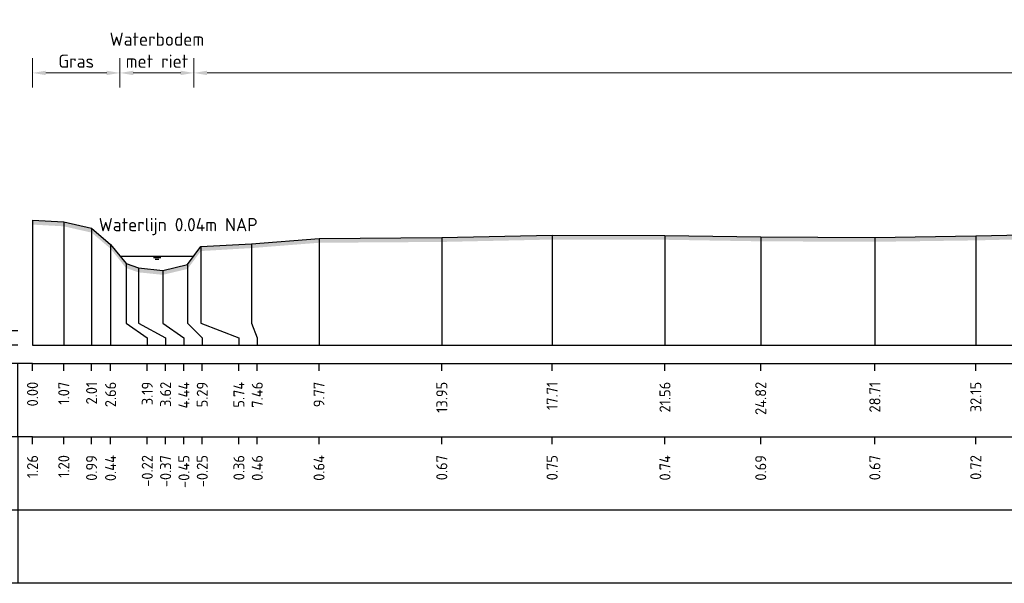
# Model space of a CAD drawing. Header units: metres. Extents: x 128583 to 136452, y 412329 to 415128.
# Tile 235 of 256: x 134945 to 134979, y 415064 to 415083. Entities that reach past the tile are written whole.
import ezdxf
from ezdxf.enums import TextEntityAlignment as Align

# ---------------------------------------------------------------- set-up
doc = ezdxf.new("R2010")
doc.units = ezdxf.units.M
doc.header["$PDMODE"] = 35
doc.header["$PDSIZE"] = 0.075
for name, color, linetype, lineweight in [('X-ME-AL-PROFIEL_HUIDIG MAAIVELD-GD', 8, 'Continuous', 0), ('X-XX-AL-DETAIL1-M', 7, 'Continuous', 18), ('X-XX-AL-NAP-T18', 7, 'Continuous', 18)]:
    doc.layers.add(name, color=color, linetype=linetype, lineweight=lineweight)
for name, color, linetype in [('X-ME-AL-PROFIEL_MAAIVELD-GD', 8, 'Continuous'), ('X-ME-AL-PROFIEL_WATERLIJN-GD', 150, 'Continuous'), ('X-ME-AL-PROFIELRASTER-S', 7, 'Continuous')]:
    doc.layers.add(name, color=color, linetype=linetype)
doc.styles.add('NLCS-ISO-ANNOTATIEF-T18', font='NLCS-ISO.ttf', dxfattribs={"height": 1.8})
doc.styles.add('NLCS-ISO-ANNOTATIVE-T18', font='NLCS-ISO.ttf', dxfattribs={"height": 1.8})
doc.dimstyles.new('NLCS-ANNOTATIEF-T18-PIJL_L2_H0', dxfattribs={"dimtxt": 2.5, "dimasz": 1.8, "dimexe": 2, "dimexo": 2, "dimgap": 0.7, "dimtad": 1, "dimzin": 0, "dimdsep": 46, "dimtxsty": 'NLCS-ISO-ANNOTATIEF-T18', "dimcen": 0, "dimdle": 2, "dimclrd": 256, "dimclre": 256, "dimclrt": 10, "dimaunit": 2, "dimadec": 0, "dimazin": 0, "dimtfac": 1, "dimtdec": 3, "dimtofl": 0, "dimtmove": 0, "dimatfit": 3, "dimfxl": 2, "dimfxlon": 1, "dimtfillclr": 256, "dimtolj": 1, "dimtzin": 0, "dimlwd": -1, "dimlwe": -1, "dimarcsym": 0})

# ---------------------------------------------------------------- blocks, each defined once
blk = doc.blocks.new('SAL-PROFIELRASTER-D')
at = {"color": 0, "linetype": 'ByBlock', "lineweight": -2, "flags": 128}
for points in [[(-24, 2), (-23, 0), (-22, 2), (-2, 2)], [(-2, 0), (-72, 0)], [(-72, -12.5), (-72, -2.5)], [(0, -2.5), (-72, -2.5)], [(-2, -12.5), (-2, -2.5)], [(0, -12.5), (-72, -12.5)]]:
    blk.add_lwpolyline(points, dxfattribs=at)
at = {"color": 0, "linetype": 'ByBlock', "lineweight": -2, "style": 'NLCS-ISO-ANNOTATIVE-T18'}
blk.add_text('NAP', height=2, dxfattribs=at).set_placement((-3, 3), align=Align.RIGHT)
blk.add_text('Afstand', height=2.5, dxfattribs=at).set_placement((-4.5, -7.5), align=Align.MIDDLE_RIGHT)
for tag, height, p in [('PROFIELNR', 5, (-3, 10)), ('SCHAAL', 2, (-3, 6.5)), ('NAP', 2, (-9.94, 3))]:
    blk.add_attdef(tag, text='', height=height, dxfattribs=at).set_placement(p, align=Align.RIGHT)
blk = doc.blocks.new('SAL-PROFIELRASTER_BALK_EIND1-D')
at = {"color": 0, "linetype": 'ByBlock', "lineweight": -2, "flags": 128}
for points in [[(0, 0), (1, 0)], [(0, -2.5), (1, -2.5)], [(0, -12.5), (1, -12.5)]]:
    blk.add_lwpolyline(points, dxfattribs=at)
blk = doc.blocks.new('SAL-PROFIELRASTER_BALK-D')
at = {"color": 0, "linetype": 'ByBlock', "lineweight": -2}
for p, q in [((-72, -12.5), (-72, -2.5)), ((-2, -2.5), (-2, -12.5)), ((0, -12.5), (-72, -12.5))]:
    blk.add_line(p, q, dxfattribs=at)
at = {"color": 0, "linetype": 'ByBlock', "lineweight": -2, "style": 'NLCS-ISO-ANNOTATIVE-T18'}
for tag, height, p in [('TITEL1', 2.5, (-4.5, -6.5)), ('TITEL2', 1.5, (-4.5, -9.5))]:
    blk.add_attdef(tag, text='', height=height, dxfattribs=at).set_placement(p, align=Align.MIDDLE_RIGHT)
blk = doc.blocks.new('SAL-PROFIELRASTER_BALK_EIND2-D')
at = {"color": 0, "linetype": 'ByBlock', "lineweight": -2}
blk.add_line((1, -12.5), (0, -12.5), dxfattribs=at)
blk = doc.blocks.new('SAL-PROFIELRASTER_BALK_DATA-D')
at = {"color": 0, "linetype": 'ByBlock', "lineweight": -2}
blk.add_lwpolyline([(0, -3.5), (0, -2.5)], dxfattribs=at)
at = {"color": 0, "linetype": 'ByBlock', "lineweight": -2, "style": 'NLCS-ISO-ANNOTATIVE-T18'}
blk.add_attdef('GETAL', text='', height=1.5, rotation=90, dxfattribs=at).set_placement((0.75, -5), align=Align.RIGHT)
blk = doc.blocks.new('SAL-PROFIELRASTER_AANHAAL-D')
at = {"color": 9, "linetype": 'ByBlock', "lineweight": -2, "flags": 128}
blk.add_lwpolyline([(0, 1), (0, 0)], dxfattribs=at)
blk = doc.blocks.new('SAL-PROFIELRASTER_AANHAAL_STAGGER-D')
at = {"color": 9, "linetype": 'ByBlock', "lineweight": -2, "flags": 128}
for points in [[(0, 0), (0, -0.25)], [(0, -0.25), (1, -0.75)], [(1, -0.75), (1, -1)]]:
    blk.add_lwpolyline(points, dxfattribs=at)
blk = doc.blocks.new('*D89')
at = {"layer": 'Defpoints', "color": 0, "transparency": 16777216}
for p in [(134948.912, 415081.533), (134948.912, 415075.286), (134951.431, 415075.285)]:
    blk.add_point(p, dxfattribs=at)
at = {"layer": 'X-XX-AL-DETAIL1-M', "transparency": 16777216}
for p, q in [((134948.912, 415081.033), (134948.912, 415082.033)), ((134951.431, 415081.033), (134951.431, 415082.033)), ((134950.981, 415081.533), (134949.362, 415081.533))]:
    blk.add_line(p, q, dxfattribs=at)
for points in [[(134949.362, 415081.608), (134949.362, 415081.458), (134948.912, 415081.533)], [(134950.981, 415081.608), (134950.981, 415081.458), (134951.431, 415081.533)]]:
    blk.add_solid(points, dxfattribs=at)
at = {"layer": 'X-XX-AL-DETAIL1-M', "color": 10, "transparency": 16777216, "insert": (134950.171, 415082.308), "char_height": 0.45, "attachment_point": 5, "style": 'NLCS-ISO-ANNOTATIEF-T18'}
blk.add_mtext('\\A1;Waterbodem\\Pmet riet', dxfattribs=at)
blk = doc.blocks.new('*D100')
at = {"layer": 'Defpoints', "color": 0, "transparency": 16777216}
for p in [(134945.931, 415081.533), (134948.912, 415075.286), (134945.931, 415072.249)]:
    blk.add_point(p, dxfattribs=at)
at = {"layer": 'X-XX-AL-DETAIL1-M', "transparency": 16777216}
for p, q in [((134945.931, 415081.033), (134945.931, 415082.033)), ((134948.912, 415081.033), (134948.912, 415082.033)), ((134948.462, 415081.533), (134946.381, 415081.533))]:
    blk.add_line(p, q, dxfattribs=at)
for points in [[(134946.381, 415081.608), (134946.381, 415081.458), (134945.931, 415081.533)], [(134948.462, 415081.608), (134948.462, 415081.458), (134948.912, 415081.533)]]:
    blk.add_solid(points, dxfattribs=at)
at = {"layer": 'X-XX-AL-DETAIL1-M', "color": 10, "transparency": 16777216, "insert": (134947.422, 415081.933), "char_height": 0.45, "attachment_point": 5, "style": 'NLCS-ISO-ANNOTATIEF-T18'}
blk.add_mtext('\\A1;Gras', dxfattribs=at)
blk = doc.blocks.new('*D136')
at = {"layer": 'Defpoints', "color": 0, "transparency": 16777216}
for p in [(134951.431, 415081.533), (134951.431, 415075.285), (135141.233, 415075.032)]:
    blk.add_point(p, dxfattribs=at)
at = {"layer": 'X-XX-AL-DETAIL1-M', "transparency": 16777216}
for p, q in [((134951.431, 415081.033), (134951.431, 415082.033)), ((135141.233, 415081.033), (135141.233, 415082.033)), ((135140.783, 415081.533), (134951.881, 415081.533))]:
    blk.add_line(p, q, dxfattribs=at)
for points in [[(134951.881, 415081.608), (134951.881, 415081.458), (134951.431, 415081.533)], [(135140.783, 415081.608), (135140.783, 415081.458), (135141.233, 415081.533)]]:
    blk.add_solid(points, dxfattribs=at)
at = {"layer": 'X-XX-AL-DETAIL1-M', "color": 10, "transparency": 16777216, "insert": (135046.332, 415081.933), "char_height": 0.45, "attachment_point": 5, "style": 'NLCS-ISO-ANNOTATIEF-T18'}
blk.add_mtext('\\A1;Akker', dxfattribs=at)

msp = doc.modelspace()

# ---------------------------------------------------------------- hatches: boundary and pattern name
at = {"layer": 'X-ME-AL-PROFIEL_HUIDIG MAAIVELD-GD'}
h = msp.add_hatch(dxfattribs=at)
h.set_pattern_fill('AGR-MAAIVELD', color=256, scale=0.1, pattern_type=2)
h.set_pattern_definition([(45, (-0.1842, 31.51985), (-0.5000001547, 0.5000001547), []), (45, (-0.2556, 31.5913), (0, 1.0000003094), [0.707107, -0.707107]), (45, (-0.32706, 31.6627), (0, 1.0000003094), [0.707107, -0.707107]), (45, (-0.3995, 31.73514), (0, 1.0000003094), [0.707107, -0.707107]), (45, (-0.4699, 31.8056), (0, 1.0000003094), [0.707107, -0.707107]), (45, (-0.54135, 31.877), (0, 1.0000003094), [0.707107, -0.707107]), (45, (-0.6128, 31.9484), (0, 1.0000003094), [0.707107, -0.707107]), (315, (-0.1842, 31.51985), (0.5000001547, 0.5000001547), []), (315, (-0.1128, 31.5913), (1.0000003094, -3e-16), [0.707107, -0.707107]), (315, (-0.04135, 31.6627), (1.0000003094, -3e-16), [0.707107, -0.707107]), (315, (0.0311, 31.73514), (1.0000003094, -3e-16), [0.707107, -0.707107]), (315, (0.1015, 31.8056), (1.0000003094, -3e-16), [0.707107, -0.707107]), (315, (0.17294, 31.877), (1.0000003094, -3e-16), [0.707107, -0.707107]), (315, (0.2444, 31.9484), (1.0000003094, -3e-16), [0.707107, -0.707107])])
h.paths.add_polyline_path([(135206.774, 415073.428), (135206.774, 415073.278), (135205.616, 415074.269), (135204.708, 415074.585), (135203.598, 415075.514), (135200.148, 415075.654), (135199.384, 415076.063), (135198.807, 415076.069), (135197.745, 415076.138), (135195.917, 415076.387), (135193.958, 415076.49), (135191.617, 415076.413), (135189.264, 415076.195), (135186.576, 415076.081), (135183.633, 415076.034), (135180.328, 415076.032), (135177.799, 415076.079), (135175.557, 415076.234), (135172.901, 415076.497), (135170.715, 415076.719), (135168.44, 415076.981), (135166.157, 415077.174), (135163.527, 415077.231), (135160.721, 415077.139), (135157.919, 415076.887), (135155.774, 415076.61), (135153.585, 415076.333), (135151.265, 415076.114), (135149.316, 415076.02), (135147.348, 415075.972), (135145.296, 415075.9), (135144.543, 415075.332), (135144.034, 415075.051), (135143.862, 415074.882), (135143.478, 415074.441), (135142.91, 415074.368), (135141.306, 415074.796), (135140.927, 415075.245), (135139.649, 415075.382), (135137.704, 415075.586), (135135.038, 415075.759), (135132.074, 415075.763), (135128.668, 415075.829), (135125.867, 415075.794), (135122.823, 415075.823), (135119.183, 415075.856), (135115.807, 415075.895), (135112.789, 415075.877), (135109.895, 415075.942), (135106.854, 415075.899), (135103.376, 415075.904), (135100.824, 415075.888), (135096.406, 415075.886), (135093.238, 415075.836), (135090.068, 415075.749), (135088.409, 415075.553), (135085.409, 415075.525), (135084.274, 415075.239), (135084.109, 415075.265), (135081.419, 415075.094), (135078.461, 415075.148), (135075.522, 415075.08), (135072.59, 415075.026), (135070.886, 415075.101), (135068.915, 415075.642), (135067.467, 415075.826), (135065.335, 415075.894), (135062.058, 415075.86), (135058.925, 415075.916), (135055.022, 415075.944), (135051.185, 415076.003), (135048.529, 415075.97), (135043.451, 415076.05), (135041.003, 415075.887), (135036.459, 415075.923), (135032.274, 415075.925), (135028.954, 415075.905), (135024.581, 415076.06), (135020.583, 415075.953), (135016.657, 415075.987), (135012.215, 415075.886), (135008.118, 415075.852), (135003.944, 415075.839), (135000.498, 415075.854), (134996.612, 415075.914), (134992.938, 415075.833), (134988.748, 415075.905), (134985.268, 415075.868), (134981.8, 415075.908), (134978.083, 415075.821), (134974.643, 415075.773), (134970.753, 415075.789), (134967.489, 415075.842), (134963.643, 415075.849), (134959.882, 415075.768), (134955.697, 415075.74), (134953.396, 415075.559), (134951.668, 415075.457), (134951.218, 415074.847), (134950.374, 415074.647), (134949.547, 415074.73), (134949.118, 415074.878), (134948.592, 415075.536), (134947.944, 415076.086), (134946.997, 415076.301), (134945.931, 415076.359), (134945.931, 415076.509), (134946.997, 415076.451), (134947.944, 415076.236), (134948.592, 415075.686), (134949.118, 415075.028), (134949.547, 415074.88), (134950.374, 415074.797), (134951.218, 415074.997), (134951.668, 415075.607), (134953.396, 415075.709), (134955.697, 415075.89), (134959.882, 415075.918), (134963.643, 415075.999), (134967.489, 415075.992), (134970.753, 415075.939), (134974.643, 415075.923), (134978.083, 415075.971), (134981.8, 415076.058), (134985.268, 415076.018), (134988.748, 415076.055), (134992.938, 415075.983), (134996.612, 415076.064), (135000.498, 415076.004), (135003.944, 415075.989), (135008.118, 415076.002), (135012.215, 415076.036), (135016.657, 415076.137), (135020.583, 415076.103), (135024.581, 415076.21), (135028.954, 415076.055), (135032.274, 415076.075), (135036.459, 415076.073), (135041.003, 415076.037), (135043.451, 415076.2), (135048.529, 415076.12), (135051.185, 415076.153), (135055.022, 415076.094), (135058.925, 415076.066), (135062.058, 415076.01), (135065.335, 415076.044), (135067.467, 415075.976), (135068.915, 415075.792), (135070.886, 415075.251), (135072.59, 415075.176), (135075.522, 415075.23), (135078.461, 415075.298), (135081.419, 415075.244), (135084.109, 415075.415), (135084.274, 415075.389), (135085.409, 415075.675), (135088.409, 415075.703), (135090.068, 415075.899), (135093.238, 415075.986), (135096.406, 415076.036), (135100.824, 415076.038), (135103.376, 415076.054), (135106.854, 415076.049), (135109.895, 415076.092), (135112.789, 415076.027), (135115.807, 415076.045), (135119.183, 415076.006), (135122.823, 415075.973), (135125.867, 415075.944), (135128.668, 415075.979), (135132.074, 415075.913), (135135.038, 415075.909), (135137.704, 415075.736), (135139.649, 415075.532), (135140.927, 415075.395), (135141.306, 415074.946), (135142.91, 415074.518), (135143.478, 415074.591), (135143.862, 415075.032), (135144.034, 415075.201), (135144.543, 415075.482), (135145.296, 415076.05), (135147.348, 415076.122), (135149.316, 415076.17), (135151.265, 415076.264), (135153.585, 415076.483), (135155.774, 415076.76), (135157.919, 415077.037), (135160.721, 415077.289), (135163.527, 415077.381), (135166.157, 415077.324), (135168.44, 415077.131), (135170.715, 415076.869), (135172.901, 415076.647), (135175.557, 415076.384), (135177.799, 415076.229), (135180.328, 415076.182), (135183.633, 415076.184), (135186.576, 415076.231), (135189.264, 415076.345), (135191.617, 415076.563), (135193.958, 415076.64), (135195.917, 415076.537), (135197.745, 415076.288), (135198.807, 415076.219), (135199.384, 415076.213), (135200.148, 415075.804), (135203.598, 415075.664), (135204.708, 415074.735), (135205.616, 415074.419)])

# ---------------------------------------------------------------- linework, layer by layer
at = {"layer": 'X-ME-AL-PROFIEL_MAAIVELD-GD'}
msp.add_lwpolyline([(134945.931, 415076.509), (134946.997, 415076.451), (134947.944, 415076.236), (134948.592, 415075.686), (134949.118, 415075.028), (134949.547, 415074.88), (134950.374, 415074.797), (134951.218, 415074.997), (134951.668, 415075.607), (134953.396, 415075.709), (134955.697, 415075.89), (134959.882, 415075.918), (134963.643, 415075.999), (134967.489, 415075.992), (134970.753, 415075.939), (134974.643, 415075.923), (134978.083, 415075.971), (134981.8, 415076.058)], dxfattribs=at)
at = {"layer": 'X-ME-AL-PROFIEL_WATERLIJN-GD'}
for points in [[(134948.912, 415075.286), (134951.431, 415075.285)], [(134950.051, 415075.233), (134950.301, 415075.233)], [(134950.107, 415075.184), (134950.232, 415075.184)]]:
    msp.add_lwpolyline(points, dxfattribs=at)

# ---------------------------------------------------------------- block references
at = {"layer": 'X-ME-AL-PROFIELRASTER-S'}
for p, yscale in [((134945.931, 415072.249), 4.26), ((134946.997, 415072.249), 4.202), ((134947.944, 415072.249), 3.987), ((134955.697, 415072.249), 3.641), ((134959.882, 415072.249), 3.669), ((134963.643, 415072.249), 3.75), ((134967.489, 415072.249), 3.743), ((134970.753, 415072.249), 3.69), ((134974.643, 415072.249), 3.674), ((134978.083, 415072.249), 3.722), ((134948.592, 415072.249), 3.437), ((134951.668, 415073.249), 2.358), ((134953.396, 415073.249), 2.46), ((134949.118, 415073.249), 1.779), ((134949.547, 415073.249), 1.631), ((134950.374, 415073.249), 1.548), ((134951.218, 415073.249), 1.748)]:
    msp.add_blockref('SAL-PROFIELRASTER_AANHAAL-D', p, dxfattribs=dict(at, yscale=yscale))
at = {"layer": 'X-ME-AL-PROFIELRASTER-S', "xscale": 0.25, "yscale": 0.25, "zscale": 0.25}
for name, p, values in [('SAL-PROFIELRASTER-D', (134945.931, 415072.249), {'PROFIELNR': 'CU10', 'SCHAAL': '1:250', 'NAP': '-3.00'}), ('SAL-PROFIELRASTER_BALK_DATA-D', (134945.931, 415072.249), {'GETAL': '0.00'}), ('SAL-PROFIELRASTER_BALK_DATA-D', (134946.997, 415072.249), {'GETAL': '1.07'}), ('SAL-PROFIELRASTER_BALK_DATA-D', (134947.944, 415072.249), {'GETAL': '2.01'}), ('SAL-PROFIELRASTER_BALK_DATA-D', (134948.592, 415072.249), {'GETAL': '2.66'}), ('SAL-PROFIELRASTER_BALK_DATA-D', (134949.842, 415072.249), {'GETAL': '3.19'}), ('SAL-PROFIELRASTER_BALK_DATA-D', (134950.467, 415072.249), {'GETAL': '3.62'}), ('SAL-PROFIELRASTER_BALK_DATA-D', (134951.092, 415072.249), {'GETAL': '4.44'}), ('SAL-PROFIELRASTER_BALK_DATA-D', (134951.717, 415072.249), {'GETAL': '5.29'}), ('SAL-PROFIELRASTER_BALK_DATA-D', (134952.967, 415072.249), {'GETAL': '5.74'}), ('SAL-PROFIELRASTER_BALK_DATA-D', (134953.592, 415072.249), {'GETAL': '7.46'}), ('SAL-PROFIELRASTER_BALK_DATA-D', (134955.697, 415072.249), {'GETAL': '9.77'}), ('SAL-PROFIELRASTER_BALK_DATA-D', (134959.882, 415072.249), {'GETAL': '13.95'}), ('SAL-PROFIELRASTER_BALK_DATA-D', (134963.643, 415072.249), {'GETAL': '17.71'}), ('SAL-PROFIELRASTER_BALK_DATA-D', (134967.489, 415072.249), {'GETAL': '21.56'}), ('SAL-PROFIELRASTER_BALK_DATA-D', (134970.753, 415072.249), {'GETAL': '24.82'}), ('SAL-PROFIELRASTER_BALK_DATA-D', (134974.643, 415072.249), {'GETAL': '28.71'}), ('SAL-PROFIELRASTER_BALK_DATA-D', (134978.083, 415072.249), {'GETAL': '32.15'}), ('SAL-PROFIELRASTER_BALK-D', (134945.931, 415069.749), {'TITEL1': 'Hoogte Maaiveld'}), ('SAL-PROFIELRASTER_BALK_DATA-D', (134945.931, 415069.749), {'GETAL': '1.26'}), ('SAL-PROFIELRASTER_BALK_DATA-D', (134946.997, 415069.749), {'GETAL': '1.20'}), ('SAL-PROFIELRASTER_BALK_DATA-D', (134947.944, 415069.749), {'GETAL': '0.99'}), ('SAL-PROFIELRASTER_BALK_DATA-D', (134948.592, 415069.749), {'GETAL': '0.44'}), ('SAL-PROFIELRASTER_BALK_DATA-D', (134949.842, 415069.749), {'GETAL': '-0.22'}), ('SAL-PROFIELRASTER_BALK_DATA-D', (134950.467, 415069.749), {'GETAL': '-0.37'}), ('SAL-PROFIELRASTER_BALK_DATA-D', (134951.092, 415069.749), {'GETAL': '-0.45'}), ('SAL-PROFIELRASTER_BALK_DATA-D', (134951.717, 415069.749), {'GETAL': '-0.25'}), ('SAL-PROFIELRASTER_BALK_DATA-D', (134952.967, 415069.749), {'GETAL': '0.36'}), ('SAL-PROFIELRASTER_BALK_DATA-D', (134953.592, 415069.749), {'GETAL': '0.46'}), ('SAL-PROFIELRASTER_BALK_DATA-D', (134955.697, 415069.749), {'GETAL': '0.64'}), ('SAL-PROFIELRASTER_BALK_DATA-D', (134959.882, 415069.749), {'GETAL': '0.67'}), ('SAL-PROFIELRASTER_BALK_DATA-D', (134963.643, 415069.749), {'GETAL': '0.75'}), ('SAL-PROFIELRASTER_BALK_DATA-D', (134967.489, 415069.749), {'GETAL': '0.74'}), ('SAL-PROFIELRASTER_BALK_DATA-D', (134970.753, 415069.749), {'GETAL': '0.69'}), ('SAL-PROFIELRASTER_BALK_DATA-D', (134974.643, 415069.749), {'GETAL': '0.67'}), ('SAL-PROFIELRASTER_BALK_DATA-D', (134978.083, 415069.749), {'GETAL': '0.72'}), ('SAL-PROFIELRASTER_BALK-D', (134945.931, 415067.249), {'TITEL1': 'Hoogte Bovenkant slib'})]:
    msp.add_blockref(name, p, dxfattribs=at).add_auto_attribs(values)
at = {"layer": 'X-ME-AL-PROFIELRASTER-S'}
for p, xscale, zscale in [((134949.118, 415073.249), 0.7239968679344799, 0.7239968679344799), ((134949.547, 415073.249), 0.9198827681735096, 0.9198827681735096), ((134950.374, 415073.249), 0.7180469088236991, 0.7180469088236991), ((134951.218, 415073.249), 0.4991978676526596, 0.4991978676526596), ((134951.668, 415073.249), 1.29916895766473, 1.29916895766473), ((134953.396, 415073.249), 0.1966818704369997, 0.1966818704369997)]:
    msp.add_blockref('SAL-PROFIELRASTER_AANHAAL_STAGGER-D', p, dxfattribs=dict(at, xscale=xscale, zscale=zscale))
at = {"layer": 'X-ME-AL-PROFIELRASTER-S', "xscale": 261.6, "yscale": 0.25, "zscale": 254.8414102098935}
for name, p in [('SAL-PROFIELRASTER_BALK_EIND1-D', (134945.931, 415072.249)), ('SAL-PROFIELRASTER_BALK_EIND2-D', (134945.931, 415069.749)), ('SAL-PROFIELRASTER_BALK_EIND2-D', (134945.931, 415067.249))]:
    msp.add_blockref(name, p, dxfattribs=at)

# ---------------------------------------------------------------- texts
at = {"layer": 'X-XX-AL-NAP-T18', "color": 10, "insert": (134948.188, 415075.997), "char_height": 0.45, "width": 15.43377, "attachment_point": 7, "style": 'NLCS-ISO-ANNOTATIEF-T18'}
msp.add_mtext('Waterlijn 0.04m NAP', dxfattribs=at)

# ---------------------------------------------------------------- dimensions: what is measured, and where the dimension line sits
at = {"layer": 'X-XX-AL-DETAIL1-M'}
for base, p1, p2, text, picture, middle in [((134948.912, 415081.533), (134951.431, 415075.285), (134948.912, 415075.286), 'Waterbodem\\Pmet riet', '*D89', (134950.171, 415081.533)), ((134945.931, 415081.533), (134948.912, 415075.286), (134945.931, 415072.249), 'Gras', '*D100', (134947.422, 415081.533)), ((134951.431, 415081.533), (135141.233, 415075.032), (134951.431, 415075.285), 'Akker', '*D136', (135046.332, 415081.533))]:
    dim = msp.add_linear_dim(base=base, p1=p1, p2=p2, text=text, dimstyle='NLCS-ANNOTATIEF-T18-PIJL_L2_H0', dxfattribs=at)
    dim.commit()
    dim.dimension.update_dxf_attribs({"geometry": picture, "text_midpoint": middle, "dimtype": 160})

doc.saveas('drawing.dxf')
